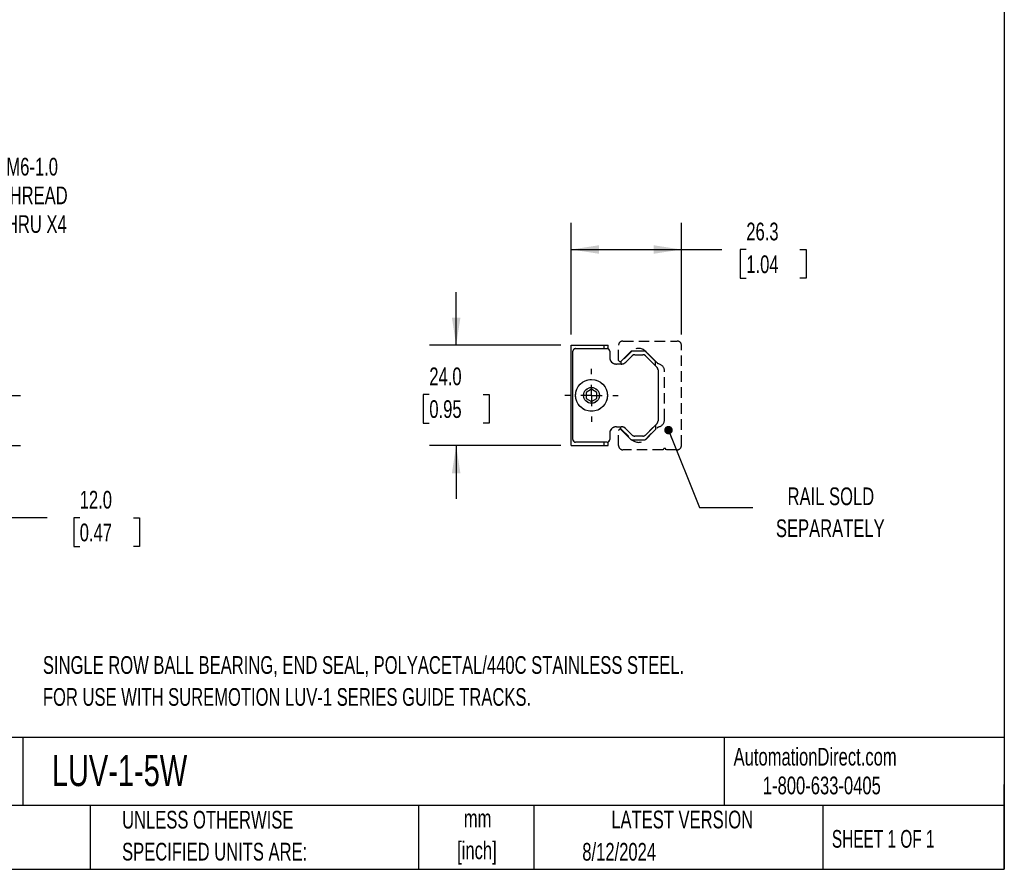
# Model space of a CAD drawing. Header units: millimetres. Extents: x 13 to 546, y 13 to 419.
# Tile 3 of 4: x 311 to 546, y 13 to 216. Entities that reach past the tile are written whole.
import ezdxf

# ---------------------------------------------------------------- set-up
doc = ezdxf.new("R2010")
doc.units = ezdxf.units.MM
doc.header["$LTSCALE"] = 2
doc.linetypes.add('CENTERX2', pattern=[20.32, 12.7, -2.54, 2.54, -2.54])
doc.linetypes.add('HIDDEN', pattern=[1.905, 1.27, -0.635])
doc.layers.add('CENTER', color=40, linetype='CENTERX2')
doc.layers.add('DIMENSIONS', color=140, linetype='Continuous', lineweight=25)
doc.layers.add('TEXT', color=140, linetype='Continuous', lineweight=25)
doc.styles.add('SLDTEXTSTYLE0', font='TXT', dxfattribs={"width": 0.7})
doc.styles.add('SLDTEXTSTYLE1', font='TXT', dxfattribs={"width": 0.65})
doc.dimstyles.new('SLDDIMSTYLE0', dxfattribs={"dimtxt": 4.316016, "dimasz": 6.604, "dimexe": 0, "dimexo": 0.0625, "dimgap": 1.079004, "dimtad": 0, "dimtih": 1, "dimtoh": 1, "dimrnd": 1e-09, "dimzin": 4, "dimdsep": 46, "dimtxsty": 'SLDTEXTSTYLE0', "dimsah": 1, "dimcen": 0.09, "dimadec": 0, "dimazin": 1, "dimtfac": 1, "dimtmove": 0, "dimatfit": 0, "dimfxl": 0, "dimfrac": 2, "dimtolj": 1, "dimtzin": 12, "dimarcsym": 0})
doc.dimstyles.new('SLDDIMSTYLE2', dxfattribs={"dimtxt": 4.316016, "dimasz": 6.604, "dimexe": 0, "dimexo": 0.0625, "dimgap": 1.079004, "dimtad": 0, "dimtih": 1, "dimtoh": 1, "dimrnd": 1e-09, "dimzin": 12, "dimdsep": 46, "dimtxsty": 'SLDTEXTSTYLE0', "dimsah": 1, "dimcen": 0.09, "dimadec": 0, "dimazin": 3, "dimtfac": 1, "dimtofl": 0, "dimtmove": 0, "dimatfit": 3, "dimfxl": 0, "dimfrac": 2, "dimtolj": 1, "dimtzin": 12, "dimarcsym": 0})
doc.dimstyles.new('SLDDIMSTYLE3', dxfattribs={"dimtxt": 4.316016, "dimasz": 6.604, "dimexe": 0, "dimexo": 0.0625, "dimgap": 1.079004, "dimtad": 0, "dimtih": 1, "dimtoh": 1, "dimrnd": 1e-09, "dimzin": 12, "dimdsep": 46, "dimtxsty": 'SLDTEXTSTYLE0', "dimsah": 1, "dimcen": 0, "dimadec": 0, "dimazin": 3, "dimtfac": 1, "dimtofl": 0, "dimtmove": 0, "dimatfit": 3, "dimfxl": 0, "dimfrac": 2, "dimtolj": 1, "dimtzin": 12, "dimarcsym": 0})
doc.dimstyles.new('SLDDIMSTYLE5', dxfattribs={"dimtxt": 0.18, "dimasz": 2.032, "dimexe": 0, "dimexo": 0.0625, "dimgap": 0, "dimtad": 0, "dimtih": 1, "dimtoh": 1, "dimdec": 0, "dimrnd": 1e-09, "dimzin": 0, "dimdsep": 46, "dimtxsty": 'Standard', "dimblk1": 'DOT', "dimblk2": 'DOT', "dimsah": 1, "dimcen": 0.09, "dimadec": 0, "dimazin": 0, "dimtfac": 2.032, "dimtdec": 0, "dimtofl": 0, "dimtmove": 0, "dimatfit": 3, "dimldrblk": 'DOT', "dimfxl": 0, "dimfrac": 2, "dimtolj": 1, "dimtzin": 0, "dimarcsym": 0})

# ---------------------------------------------------------------- blocks, each defined once
blk = doc.blocks.new('_D_5')
at = {"layer": 'DIMENSIONS'}
for p, q in [((304.61, 126.05), (304.61, 138.75)), ((250.25, 126.05), (310.96, 126.05)), ((277.5, 114.04), (310.96, 114.04)), ((304.61, 96.79), (304.61, 114.04)), ((317.31, 96.79), (304.61, 96.79)), ((325.09, 96.79), (323.65, 96.79)), ((323.65, 96.79), (323.65, 89.93)), ((337.92, 96.79), (339.37, 96.79)), ((339.37, 96.79), (339.37, 89.93)), ((323.65, 89.93), (325.09, 89.93)), ((339.37, 89.93), (337.92, 89.93))]:
    blk.add_line(p, q, dxfattribs=at)
for points in [[(304.61, 126.05), (305.63, 132.66), (303.6, 132.66)], [(304.61, 114.04), (303.6, 107.44), (305.63, 107.44)]]:
    blk.add_solid(points, dxfattribs=at)
at = {"layer": 'DIMENSIONS', "char_height": 4.233, "attachment_point": 1, "style": 'SLDTEXTSTYLE0'}
for s, insert in [('12.0', (325.09, 103.21)), ('0.47', (325.09, 95.38))]:
    blk.add_mtext(s, dxfattribs=dict(at, insert=insert))
blk = doc.blocks.new('_D_6')
at = {"layer": 'DIMENSIONS'}
for p, q in [((249.35, 127.88), (290.74, 173.97)), ((290.74, 173.97), (302.75, 173.97))]:
    blk.add_line(p, q, dxfattribs=at)
blk.add_solid([(249.35, 127.88), (254.52, 132.12), (253.01, 133.48)], dxfattribs=at)
at = {"layer": 'DIMENSIONS', "char_height": 4.233, "attachment_point": 1, "style": 'SLDTEXTSTYLE0'}
for s, insert in [('M6-1.0', (307.56, 182.86)), ('THREAD', (305.92, 176)), ('THRU X4', (305.03, 169.14))]:
    blk.add_mtext(s, dxfattribs=dict(at, insert=insert))
blk = doc.blocks.new('_D_7')
at = {"layer": 'DIMENSIONS'}
for p, q in [((442.6, 140.58), (442.6, 167.28)), ((468.91, 140.6), (468.91, 167.28)), ((442.6, 160.93), (468.91, 160.93)), ((468.91, 160.93), (478.58, 160.93)), ((484.43, 160.93), (482.98, 160.93)), ((482.98, 160.93), (482.98, 154.08)), ((497.26, 160.93), (498.71, 160.93)), ((498.71, 160.93), (498.71, 154.08)), ((482.98, 154.08), (484.43, 154.08)), ((498.71, 154.08), (497.26, 154.08))]:
    blk.add_line(p, q, dxfattribs=at)
for points in [[(442.6, 160.93), (449.2, 159.92), (449.2, 161.95)], [(468.91, 160.93), (462.31, 161.95), (462.31, 159.92)]]:
    blk.add_solid(points, dxfattribs=at)
at = {"layer": 'DIMENSIONS', "char_height": 4.233, "attachment_point": 1, "style": 'SLDTEXTSTYLE0'}
for s, insert in [('26.3', (484.43, 167.36)), ('1.04', (484.43, 159.53))]:
    blk.add_mtext(s, dxfattribs=dict(at, insert=insert))
blk = doc.blocks.new('_D_8')
at = {"layer": 'DIMENSIONS'}
for p, q in [((415.07, 138.04), (415.07, 150.74)), ((440.06, 138.04), (408.72, 138.04)), ((408.66, 126.29), (407.21, 126.29)), ((407.21, 126.29), (407.21, 119.43)), ((421.49, 126.29), (422.94, 126.29)), ((422.94, 126.29), (422.94, 119.43)), ((407.21, 119.43), (408.66, 119.43)), ((422.94, 119.43), (421.49, 119.43)), ((440.06, 114.04), (408.72, 114.04)), ((415.07, 114.04), (415.07, 101.34))]:
    blk.add_line(p, q, dxfattribs=at)
for points in [[(415.07, 138.04), (416.09, 144.65), (414.06, 144.65)], [(415.07, 114.04), (414.06, 107.44), (416.09, 107.44)]]:
    blk.add_solid(points, dxfattribs=at)
at = {"layer": 'DIMENSIONS', "char_height": 4.233, "attachment_point": 1, "style": 'SLDTEXTSTYLE0'}
for s, insert in [('24.0', (408.66, 132.72)), ('0.95', (408.66, 124.89))]:
    blk.add_mtext(s, dxfattribs=dict(at, insert=insert))
blk = doc.blocks.new('SW_CENTERMARKSYMBOL_9')
at = {"layer": 'CENTER', "color": 0}
for p, q in [((0, 5.08), (0, 6.34)), ((0, 0), (0, 2.54)), ((-5.08, 0), (-6.34, 0)), ((0, 0), (-2.54, 0)), ((0, 0), (0, -2.54)), ((0, 0), (2.54, 0)), ((5.08, 0), (6.34, 0)), ((0, -5.08), (0, -6.34))]:
    blk.add_line(p, q, dxfattribs=at)
blk = doc.blocks.new('_Dot')
at = {"color": 0, "linetype": 'ByBlock', "lineweight": -2}
blk.add_line((-0.5, 0), (-1, 0), dxfattribs=at)
at = {"color": 0, "linetype": 'ByBlock', "const_width": 0.5}
blk.add_lwpolyline([(-0.25, 0, 1), (0.25, 0, 1)], format="xyb", close=True, dxfattribs=at)
blk = doc.blocks.new('SW_CENTERMARKSYMBOL_10')
at = {"layer": 'CENTER', "color": 0}
for p, q in [((0, 5.08), (0, 6.34)), ((0, 0), (0, 2.54)), ((-5.08, 0), (-6.34, 0)), ((0, 0), (-2.54, 0)), ((0, 0), (0, -2.54)), ((0, 0), (2.54, 0)), ((5.08, 0), (6.34, 0)), ((0, -5.08), (0, -6.34))]:
    blk.add_line(p, q, dxfattribs=at)

msp = doc.modelspace()

# ---------------------------------------------------------------- linework, layer by layer
at = {"color": 7, "linetype": 'HIDDEN', "lineweight": 25}
for p, q in [((454.891, 139.047), (467.921, 139.047)), ((442.601, 114.04), (442.601, 138.043)), ((442.601, 138.043), (450.462, 138.043)), ((442.982, 115.476), (442.982, 136.608)), ((443.617, 137.243), (451.135, 137.243)), ((450.462, 137.243), (450.462, 138.043)), ((450.462, 138.043), (451.414, 138.043)), ((451.414, 137.178), (451.414, 138.043)), ((451.77, 136.608), (451.77, 135.135)), ((453.901, 134.412), (453.901, 138.057)), ((457.011, 136.567), (454.544, 134.1)), ((457.167, 136.71), (460.152, 136.71)), ((460.152, 136.71), (462.692, 134.17)), ((463.228, 133.729), (460.391, 136.567)), ((468.911, 114.027), (468.911, 138.057)), ((455.642, 134.003), (457.163, 135.524)), ((457.756, 135.77), (459.703, 135.77)), ((460.296, 135.524), (463.081, 132.739)), ((460.8, 136.116), (460.745, 136.116)), ((462.641, 134.274), (460.8, 136.116)), ((460.8, 136.116), (460.8, 136.062)), ((462.641, 134.22), (462.641, 134.274)), ((462.692, 133.129), (462.692, 134.17)), ((454.511, 133.535), (453.37, 133.535)), ((454.437, 134.098), (454.437, 133.535)), ((463.327, 132.147), (463.327, 119.937)), ((464.901, 120.262), (464.901, 131.822)), ((447.427, 127.508), (446.157, 126.775)), ((448.697, 126.775), (447.427, 127.508)), ((446.157, 126.775), (446.157, 125.308)), ((446.157, 125.308), (447.427, 124.575)), ((447.427, 124.575), (448.697, 125.308)), ((448.697, 125.308), (448.697, 126.775)), ((453.37, 118.549), (454.511, 118.549)), ((454.437, 117.985), (454.437, 118.549)), ((454.544, 117.984), (457.011, 115.517)), ((457.163, 116.559), (455.642, 118.08)), ((462.692, 117.914), (460.152, 115.374)), ((463.081, 119.344), (460.296, 116.559)), ((460.391, 115.517), (463.228, 118.354)), ((462.692, 118.955), (462.692, 117.914)), ((451.77, 116.949), (451.77, 115.476)), ((453.901, 114.027), (453.901, 117.671)), ((460.152, 115.374), (457.167, 115.374)), ((459.703, 116.314), (457.756, 116.314)), ((442.601, 114.04), (450.462, 114.04)), ((451.135, 114.841), (443.617, 114.841)), ((450.462, 114.04), (450.462, 114.841)), ((450.462, 114.04), (451.414, 114.04)), ((451.414, 114.04), (451.414, 114.906)), ((464.571, 113.037), (454.891, 113.037)), ((467.921, 113.037), (465.231, 113.037))]:
    msp.add_line(p, q, dxfattribs=at)
for p, q in [((442.601, 114.04), (442.601, 138.043)), ((442.601, 138.043), (450.462, 138.043)), ((442.982, 115.476), (442.982, 136.608)), ((443.617, 137.243), (451.135, 137.243)), ((450.462, 137.243), (450.462, 138.043)), ((450.462, 138.043), (451.414, 138.043)), ((451.414, 137.178), (451.414, 138.043)), ((451.77, 136.608), (451.77, 135.135)), ((454.437, 134.17), (456.977, 136.71)), ((456.977, 136.71), (460.152, 136.71)), ((460.152, 136.71), (462.692, 134.17)), ((454.437, 134.17), (454.437, 133.535)), ((455.642, 134.003), (457.163, 135.524)), ((457.756, 135.77), (459.703, 135.77)), ((460.296, 135.524), (463.081, 132.739)), ((460.8, 136.116), (460.745, 136.116)), ((462.641, 134.274), (460.8, 136.116)), ((460.8, 136.116), (460.8, 136.062)), ((462.641, 134.22), (462.641, 134.274)), ((462.692, 133.129), (462.692, 134.17)), ((454.511, 133.535), (453.37, 133.535)), ((463.327, 132.147), (463.327, 119.937)), ((447.427, 127.508), (446.157, 126.775)), ((448.697, 126.775), (447.427, 127.508)), ((446.157, 126.775), (446.157, 125.308)), ((446.157, 125.308), (447.427, 124.575)), ((447.427, 124.575), (448.697, 125.308)), ((448.697, 125.308), (448.697, 126.775)), ((453.37, 118.549), (454.511, 118.549)), ((454.437, 117.914), (454.437, 118.549)), ((456.977, 115.374), (454.437, 117.914)), ((457.163, 116.559), (455.642, 118.08)), ((462.692, 117.914), (460.152, 115.374)), ((463.081, 119.344), (460.296, 116.559)), ((462.692, 118.955), (462.692, 117.914)), ((451.77, 116.949), (451.77, 115.476)), ((460.152, 115.374), (456.977, 115.374)), ((459.703, 116.314), (457.756, 116.314)), ((442.601, 114.04), (450.462, 114.04)), ((451.135, 114.841), (443.617, 114.841)), ((450.462, 114.04), (450.462, 114.841)), ((450.462, 114.04), (451.414, 114.04)), ((451.414, 114.04), (451.414, 114.906))]:
    msp.add_line(p, q)
for radius in [3.8, 1.89]:
    msp.add_circle((447.427, 126.042), radius)
for radius in [3.8, 1.89]:
    msp.add_circle((447.427, 126.042), radius, dxfattribs=at)
for centre, radius, start, end in [((454.891, 138.057), 0.99, 90, 180), ((467.921, 138.057), 0.99, 0, 90), ((443.617, 136.608), 0.635, 90, 180), ((451.135, 136.608), 0.635, 0, 90), ((458.701, 134.877), 2.39, 45, 135), ((453.37, 135.135), 1.6, 179.9975, 270), ((454.368, 134.617), 0.51, 203.61107, 269.99998), ((457.756, 134.932), 0.838, 90.00002, 135.00001), ((459.703, 134.932), 0.838, 44.99999, 90), ((454.481, 134.737), 0.64, 259.85814, 275.66302), ((454.511, 135.135), 1.6, 270, 315), ((462.489, 132.147), 0.838, 359.99999, 44.99998), ((462.691, 133.192), 0.76, 31.43628, 45), ((463.121, 131.822), 1.78, 0, 82.95066), ((463.121, 120.262), 1.78, 277.04934, 0), ((453.37, 116.949), 1.6, 90, 180.0025), ((454.368, 117.467), 0.51, 90.00002, 156.38893), ((454.481, 117.347), 0.64, 84.33698, 100.14186), ((454.511, 116.949), 1.6, 45, 90), ((462.489, 119.937), 0.838, 315.00002, 0.00001), ((462.691, 118.892), 0.76, 315, 328.56372), ((443.617, 115.476), 0.635, 180, 270), ((451.135, 115.476), 0.635, 270, 0), ((458.701, 117.207), 2.39, 225, 315), ((457.756, 117.152), 0.838, 224.99999, 269.99998), ((459.703, 117.152), 0.838, 270.00002, 315.00001), ((454.891, 114.027), 0.99, 180, 270), ((464.901, 113.037), 0.33, 0, 180), ((467.921, 114.027), 0.99, 270, 0)]:
    msp.add_arc(centre, radius, start, end, dxfattribs=at)
for centre, radius, start, end in [((443.617, 136.608), 0.635, 90, 180), ((451.135, 136.608), 0.635, 0, 90), ((453.37, 135.135), 1.6, 179.9975, 270), ((457.756, 134.932), 0.838, 90.00002, 135.00001), ((459.703, 134.932), 0.838, 44.99999, 90), ((454.511, 135.135), 1.6, 270, 315), ((462.489, 132.147), 0.838, 359.99999, 44.99998), ((453.37, 116.949), 1.6, 90, 180.0025), ((454.511, 116.949), 1.6, 45, 90), ((462.489, 119.937), 0.838, 315.00002, 0.00001), ((443.617, 115.476), 0.635, 180, 270), ((451.135, 115.476), 0.635, 270, 0), ((457.756, 117.152), 0.838, 224.99999, 269.99998), ((459.703, 117.152), 0.838, 270.00002, 315.00001)]:
    msp.add_arc(centre, radius, start, end)
at = {"layer": 'TEXT'}
for p, q in [((546.1, 419.1), (546.1, 12.7)), ((546.1, 44.252), (12.7, 44.252)), ((311.518, 44.252), (311.518, 27.94)), ((479.151, 44.252), (479.151, 27.94)), ((546.1, 12.7), (546.1, 33.02)), ((546.1, 27.94), (12.7, 27.94)), ((327.56, 27.94), (327.56, 12.7)), ((406.049, 27.94), (406.049, 12.7)), ((433.624, 27.94), (433.624, 12.7)), ((502.697, 27.94), (502.697, 12.7)), ((12.7, 12.7), (546.1, 12.7))]:
    msp.add_line(p, q, dxfattribs=at)

# ---------------------------------------------------------------- block references
at = {"layer": 'CENTER'}
for name in ['SW_CENTERMARKSYMBOL_9', 'SW_CENTERMARKSYMBOL_10']:
    msp.add_blockref(name, (447.427, 126.042), dxfattribs=at)

# ---------------------------------------------------------------- texts
at = {"layer": 'TEXT'}
for s, insert, char_height, attachment_point, style in [('RAIL SOLD', (504.64, 104.028), 4.2333, 2, 'SLDTEXTSTYLE0'), ('SEPARATELY', (504.501, 96.383), 4.2333, 2, 'SLDTEXTSTYLE0'), ('SINGLE ROW BALL BEARING, END SEAL, POLYACETAL/440C STAINLESS STEEL.', (316.289, 63.684), 4.23333, 1, 'SLDTEXTSTYLE0'), ('FOR USE WITH SUREMOTION LUV-1 SERIES GUIDE TRACKS.', (316.289, 56.039), 4.23333, 1, 'SLDTEXTSTYLE0'), ('LUV-1-5W', (318.415, 40.016), 7.4083, 1, 'SLDTEXTSTYLE0'), ('AutomationDirect.com', (481.39, 41.753), 4.23333, 1, 'SLDTEXTSTYLE0'), ('1-800-633-0405', (488.383, 34.874), 4.23333, 1, 'SLDTEXTSTYLE0'), ('UNLESS OTHERWISE', (335.216, 26.684), 4.23333, 1, 'SLDTEXTSTYLE0'), ('mm', (420.198, 27.004), 4.2333, 2, 'SLDTEXTSTYLE0'), ('LATEST VERSION', (469.104, 26.728), 4.23333, 2, 'SLDTEXTSTYLE0'), ('SHEET 1 OF 1', (504.883, 22.103), 4.23333, 1, 'SLDTEXTSTYLE1'), ('SPECIFIED UNITS ARE:', (335.216, 19.04), 4.23333, 1, 'SLDTEXTSTYLE0'), ('[inch]', (420.03, 19.359), 4.2333, 2, 'SLDTEXTSTYLE0'), ('8/12/2024', (445.226, 19.01), 4.2333, 1, 'SLDTEXTSTYLE0')]:
    msp.add_mtext(s, dxfattribs=dict(at, insert=insert, char_height=char_height, attachment_point=attachment_point, style=style))

# ---------------------------------------------------------------- dimensions: what is measured, and where the dimension line sits
at = {"layer": 'DIMENSIONS'}
dim = msp.add_diameter_dim_2p(p1=(246.067, 124.225), p2=(249.353, 127.884), text='M6-1.0\\PTHREAD\\PTHRU X4', dimstyle='SLDDIMSTYLE3', override={"dimpost": '<>'}, dxfattribs=at)
dim.commit()
dim.dimension.update_dxf_attribs({"geometry": '_D_6', "text_midpoint": (317.637, 173.97), "dimtype": 163})
dim = msp.add_linear_dim(base=(442.601, 160.935), p1=(468.911, 138.057), p2=(442.601, 138.043), dimstyle='SLDDIMSTYLE2', dxfattribs=at)
dim.commit()
dim.dimension.update_dxf_attribs({"geometry": '_D_7', "text_midpoint": (490.844, 160.935), "dimtype": 160})
for base, p1, p2, picture, middle in [((415.075, 138.043), (442.601, 114.04), (442.601, 138.043), '_D_8', (415.075, 126.294)), ((304.614, 114.04), (247.71, 126.054), (274.964, 114.04), '_D_5', (304.614, 96.787))]:
    dim = msp.add_linear_dim(base=base, p1=p1, p2=p2, angle=90, dimstyle='SLDDIMSTYLE0', dxfattribs=at)
    dim.commit()
    dim.dimension.update_dxf_attribs({"geometry": picture, "text_midpoint": middle, "dimtype": 160})

# ---------------------------------------------------------------- leaders
at = {"layer": 'TEXT'}
msp.add_leader([(465.827, 117.738), (473.274, 99.248), (485.974, 99.248)], dimstyle='SLDDIMSTYLE5', dxfattribs=at)

doc.saveas('drawing.dxf')
